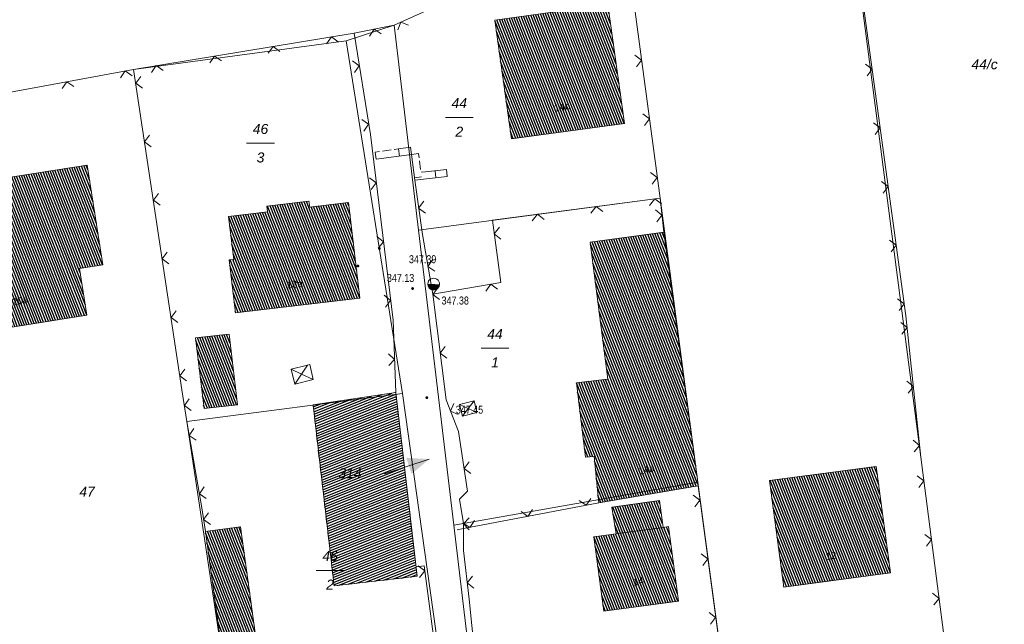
# Model space of a CAD drawing. Header units: metres. Extents: x 345144 to 348639, y 5629211 to 5635235.
# Tile 37 of 256: x 345938 to 346021, y 5631385 to 5631436. Entities that reach past the tile are written whole.
import ezdxf
from ezdxf.enums import TextEntityAlignment as Align

# ---------------------------------------------------------------- set-up
doc = ezdxf.new("R2010")
doc.units = ezdxf.units.M
doc.header["$MEASUREMENT"] = 0
doc.linetypes.add('4_4', pattern=[1.4, 0.7, -0.7])
for name, color, linetype in [('011 Gebäude', 7, 'Continuous'), ('028 Geländeform', 7, 'Continuous'), ('028 Geländeform Ausg.', 7, 'Continuous'), ('065-066 Ver_Entsorgung', 7, 'Continuous'), ('081-083 Topographie', 7, 'Continuous'), ('AX Flurstück', 7, 'Continuous'), ('AX Gebäude', 7, 'Continuous'), ('Definitionslinie', 7, 'Continuous'), ('MG Präsentationsobjekt - Linie', 7, 'Continuous'), ('Präsentationsobjekt -Text (punktförmig)', 7, 'Continuous')]:
    doc.layers.add(name, color=color, linetype=linetype)
doc.styles.add('ARIAL', font='arial.ttf', dxfattribs={"height": 1})
doc.styles.add('ARIALIT', font='ariali.ttf', dxfattribs={"height": 1})
pattern_1 = [(111.5294117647, (0, 0), (-0.186045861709, -0.07339575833), [])]

# ---------------------------------------------------------------- blocks, each defined once
blk = doc.blocks.new('alk_3452_nrw')
at = {"true_color": 0x00b2b2}
h = blk.add_hatch(color=134, dxfattribs=at)
edge = h.paths.add_edge_path(flags=0)
edge.add_line((-1, 0), (1, 0))
edge.add_arc((0, 0), 1, 180, 360, ccw=False)
at = {"color": 134, "lineweight": 5, "true_color": 0x00b2b2}
for start, end in [(0, 180), (180, 0)]:
    blk.add_arc((0, 0), 1, start, end, dxfattribs=at)
blk = doc.blocks.new('alk_043x_nrw')
h = blk.add_hatch(color=7)
edge = h.paths.add_edge_path(flags=0)
edge.add_arc((0, 0), 1, 180, 360, ccw=False)
edge.add_arc((0, 0), 1, 0, 180, ccw=False)

msp = doc.modelspace()

# ---------------------------------------------------------------- hatches: boundary and pattern name
at = {"layer": '011 Gebäude', "true_color": 0x8f8f8f}
h = msp.add_hatch(dxfattribs=at)
h.set_pattern_fill('_USER', color=252, scale=0.2, angle=201.88235294, style=0, pattern_type=0)
h.set_pattern_definition([(201.882352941, (0, 0), (0.074540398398, -0.185590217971), [])])
h.paths.add_polyline_path([(345962.647, 5631403.397), (345969.639, 5631404.449), (345971.442, 5631388.935), (345964.422, 5631388.119)], flags=0)
at = {"layer": 'AX Gebäude', "true_color": 0x4f4f4f}
h = msp.add_hatch(dxfattribs=at)
h.set_pattern_fill('_USER', color=251, scale=0.2, angle=111.52941176, style=0, pattern_type=0)
h.set_pattern_definition(pattern_1)
h.paths.add_polyline_path([(345978.011, 5631435.897), (345987.554, 5631437.214), (345988.969, 5631427.171), (345979.419, 5631425.862)], flags=0)
h = msp.add_hatch(dxfattribs=at)
h.set_pattern_fill('_USER', color=251, scale=0.2, angle=111.52941176, style=0, pattern_type=0)
h.set_pattern_definition(pattern_1)
h.paths.add_polyline_path([(345929.205, 5631421.401), (345943.564, 5631423.655), (345944.887, 5631415.242), (345942.912, 5631414.928), (345943.539, 5631410.978), (345933.13, 5631409.329), (345932.504, 5631413.279), (345930.528, 5631412.966)], flags=0)
h = msp.add_hatch(dxfattribs=at)
h.set_pattern_fill('_USER', color=251, scale=0.2, angle=111.52941176, style=0, pattern_type=0)
h.set_pattern_definition(pattern_1)
h.paths.add_polyline_path([(345958.748, 5631420.188), (345962.304, 5631420.608), (345962.364, 5631420.114), (345965.647, 5631420.499), (345966.61, 5631412.423), (345956.094, 5631411.179), (345955.571, 5631415.641), (345955.94, 5631415.683), (345955.513, 5631419.306), (345958.804, 5631419.695)], flags=0)
h = msp.add_hatch(dxfattribs=at)
h.set_pattern_fill('_USER', color=251, scale=0.2, angle=111.52941176, style=0, pattern_type=0)
h.set_pattern_definition(pattern_1)
h.paths.add_polyline_path([(345986.068, 5631417.133), (345992.287, 5631417.991), (345995.173, 5631396.877), (345995.179, 5631396.559), (345986.785, 5631395.129), (345986.403, 5631399.037), (345985.681, 5631398.997), (345984.906, 5631405.282), (345987.57, 5631405.584)], flags=0)
h = msp.add_hatch(dxfattribs=at)
h.set_pattern_fill('_USER', color=251, scale=0.2, angle=111.52941176, style=0, pattern_type=0)
h.set_pattern_definition(pattern_1)
h.paths.add_polyline_path([(345952.727, 5631409.06), (345955.546, 5631409.378), (345956.269, 5631403.424), (345953.436, 5631403.088)], flags=0)
h = msp.add_hatch(dxfattribs=at)
h.set_pattern_fill('_USER', color=251, scale=0.2, angle=111.52941176, style=0, pattern_type=0)
h.set_pattern_definition(pattern_1)
h.paths.add_polyline_path([(346001.233, 5631397.015), (346010.237, 5631398.217), (346011.443, 5631389.215), (346002.43, 5631388.014)], flags=0)
h = msp.add_hatch(dxfattribs=at)
h.set_pattern_fill('_USER', color=251, scale=0.2, angle=111.52941176, style=0, pattern_type=0)
h.set_pattern_definition(pattern_1)
h.paths.add_polyline_path([(345987.903, 5631394.77), (345991.913, 5631395.321), (345992.226, 5631393.053), (345988.258, 5631392.518)], flags=0)
h = msp.add_hatch(dxfattribs=at)
h.set_pattern_fill('_USER', color=251, scale=0.2, angle=111.52941176, style=0, pattern_type=0)
h.set_pattern_definition(pattern_1)
h.paths.add_polyline_path([(345956.53, 5631393.119), (345958.114, 5631381.525), (345955.094, 5631381.44), (345953.554, 5631392.712)], flags=0)
h = msp.add_hatch(dxfattribs=at)
h.set_pattern_fill('_USER', color=251, scale=0.2, angle=111.52941176, style=0, pattern_type=0)
h.set_pattern_definition(pattern_1)
h.paths.add_polyline_path([(345988.258, 5631392.518), (345992.226, 5631393.053), (345992.671, 5631393.123), (345993.523, 5631386.844), (345987.223, 5631385.986), (345986.376, 5631392.265)], flags=0)
at = {"layer": 'MG Präsentationsobjekt - Linie', "true_color": 0x5e5e5e}
msp.add_hatch(color=251, dxfattribs=at).paths.add_polyline_path([(345970.970983, 5631397.573756), (345970.521164, 5631398.941697), (345972.456, 5631398.82)], flags=0)

# ---------------------------------------------------------------- linework, layer by layer
at = {"layer": '011 Gebäude', "color": 251, "linetype": 'Continuous', "lineweight": 13, "true_color": 0x4f4f4f, "flags": 128}
msp.add_lwpolyline([(345962.647, 5631403.397), (345969.639, 5631404.449), (345971.442, 5631388.935), (345964.422, 5631388.119), (345962.647, 5631403.397)], dxfattribs=at)
at = {"layer": '081-083 Topographie', "color": 7, "linetype": 'Continuous', "lineweight": 5, "flags": 128}
for points in [[(345988.857, 5631444.172), (346005.284, 5631451.532), (346005.284, 5631451.532), (346007.06, 5631452.561), (346007.06, 5631452.561), (346012.75, 5631410.922)], [(345969.506, 5631435.483), (345988.857, 5631444.172)], [(345988.857, 5631444.172), (345991.97, 5631420.864), (345991.97, 5631420.864), (345992.287, 5631417.991)], [(345966.113, 5631434.795), (345969.506, 5631435.483)], [(345947.483, 5631431.739), (345966.113, 5631434.795)], [(345921.474, 5631426.934), (345947.483, 5631431.739)], [(345947.483, 5631431.739), (345951.57, 5631404.675), (345951.57, 5631404.675), (345951.971, 5631402.015), (345951.971, 5631402.015), (345953.245, 5631394.72)], [(346012.75, 5631410.922), (346014.003, 5631398.986), (346014.003, 5631398.986), (346020.945, 5631345.402)], [(345995.179, 5631396.559), (346001.49, 5631349.573)], [(345974.83, 5631392.858), (345975.349, 5631392.957), (345975.349, 5631392.957), (345986.785, 5631395.129)], [(345953.245, 5631394.72), (345953.554, 5631392.712)]]:
    msp.add_lwpolyline(points, dxfattribs=at)
at = {"layer": 'AX Flurstück', "color": 8, "linetype": 'Continuous', "lineweight": 13, "true_color": 0x808080, "flags": 128}
for points in [[(346044.117, 5631520.478), (346054.135, 5631478.406), (346022.513, 5631460.846), (346007.06, 5631452.562), (346005.284, 5631451.532), (345988.856, 5631444.172), (345969.506, 5631435.484), (345965.451, 5631434.144), (345947.483, 5631431.738), (345921.474, 5631426.934), (345920.631, 5631426.748), (345907.003, 5631423.746), (345900.122, 5631467.175)], [(346007.06, 5631452.562), (346022.513, 5631460.846), (346028.108, 5631423.544), (346033.229, 5631377.402), (346033.869, 5631371.638), (346036.561, 5631347.587), (346036.721, 5631346.114), (346027.787, 5631343.933), (346020.944, 5631345.401), (346014.003, 5631398.986), (346007.06, 5631452.562)], [(346007.06, 5631452.562), (346014.003, 5631398.986), (346020.944, 5631345.401), (346001.49, 5631349.573), (345995.173, 5631396.877), (345991.969, 5631420.864), (345988.856, 5631444.172), (346005.284, 5631451.532), (346007.06, 5631452.562)], [(345969.506, 5631435.484), (345988.856, 5631444.172), (345991.969, 5631420.864), (345971.571, 5631418.17), (345969.506, 5631435.484)], [(345976.239, 5631379.039), (345978.977, 5631356.709), (345973.336, 5631357.61), (345973.497, 5631366.677), (345973.515, 5631380.919), (345970.207, 5631404.372), (345965.451, 5631434.144), (345969.506, 5631435.484), (345971.571, 5631418.17), (345974.545, 5631393.238), (345976.239, 5631379.039)], [(345947.483, 5631431.738), (345965.451, 5631434.144), (345970.207, 5631404.372), (345951.971, 5631402.014), (345951.57, 5631404.674), (345947.483, 5631431.738)], [(345953.411, 5631368.032), (345952.798, 5631363.043), (345940.095, 5631368.364), (345931.286, 5631396.303), (345926.964, 5631409.631), (345921.474, 5631426.934), (345947.483, 5631431.738), (345951.57, 5631404.674), (345951.971, 5631402.014), (345955.066, 5631381.489), (345953.411, 5631368.032)], [(345971.571, 5631418.17), (345991.969, 5631420.864), (345995.173, 5631396.877), (345974.545, 5631393.238), (345971.571, 5631418.17)], [(345973.515, 5631380.919), (345973.497, 5631366.677), (345954.626, 5631367.949), (345953.411, 5631368.032), (345955.066, 5631381.489), (345951.971, 5631402.014), (345970.207, 5631404.372), (345973.515, 5631380.919)], [(345974.545, 5631393.238), (345995.173, 5631396.877), (346001.49, 5631349.573), (345996.602, 5631350.621), (345978.977, 5631356.709), (345976.239, 5631379.039), (345974.545, 5631393.238)]]:
    msp.add_lwpolyline(points, dxfattribs=at)
at = {"layer": 'AX Gebäude', "color": 7, "linetype": 'Continuous', "lineweight": 5, "flags": 128}
for points in [[(345978.011, 5631435.897), (345987.554, 5631437.214), (345988.969, 5631427.171), (345979.419, 5631425.862), (345978.011, 5631435.897)], [(345929.205, 5631421.401), (345943.564, 5631423.655), (345944.887, 5631415.242), (345942.912, 5631414.928), (345943.539, 5631410.978), (345933.13, 5631409.329), (345932.504, 5631413.279), (345930.528, 5631412.966), (345929.205, 5631421.401)], [(345958.748, 5631420.188), (345962.304, 5631420.608), (345962.364, 5631420.114), (345965.647, 5631420.499), (345966.61, 5631412.423), (345956.094, 5631411.179), (345955.571, 5631415.641), (345955.94, 5631415.683), (345955.513, 5631419.306), (345958.804, 5631419.695), (345958.748, 5631420.188)], [(345986.068, 5631417.133), (345992.287, 5631417.991), (345995.173, 5631396.877), (345995.179, 5631396.559), (345986.785, 5631395.129), (345986.403, 5631399.037), (345985.681, 5631398.997), (345984.906, 5631405.282), (345987.57, 5631405.584), (345986.068, 5631417.133)], [(345952.727, 5631409.06), (345955.546, 5631409.378), (345956.269, 5631403.424), (345953.436, 5631403.088), (345952.727, 5631409.06)], [(346001.233, 5631397.015), (346010.237, 5631398.217), (346011.443, 5631389.215), (346002.43, 5631388.014), (346001.233, 5631397.015)], [(345987.903, 5631394.77), (345991.913, 5631395.321), (345992.226, 5631393.053), (345988.258, 5631392.518), (345987.903, 5631394.77)], [(345956.53, 5631393.119), (345958.114, 5631381.525), (345955.094, 5631381.44), (345953.554, 5631392.712), (345956.53, 5631393.119)], [(345988.258, 5631392.518), (345992.226, 5631393.053), (345992.671, 5631393.123), (345993.523, 5631386.844), (345987.223, 5631385.986), (345986.376, 5631392.265), (345988.258, 5631392.518)]]:
    msp.add_lwpolyline(points, dxfattribs=at)
at = {"layer": 'Definitionslinie', "color": 7, "linetype": 'Continuous', "lineweight": 5, "flags": 128}
for points in [[(346007.06, 5631452.561), (346012.75, 5631410.922)], [(345969.506, 5631435.483), (345988.857, 5631444.172)], [(345988.857, 5631444.172), (345991.97, 5631420.864)], [(345966.113, 5631434.795), (345969.506, 5631435.483)], [(345968.399, 5631434.748), (345967.81, 5631435.139), (345967.419, 5631434.55)], [(345968.399, 5631434.748), (345967.81, 5631435.139), (345967.419, 5631434.55)], [(345970.72, 5631435.48), (345970.059, 5631435.731), (345969.808, 5631435.07)], [(345970.72, 5631435.48), (345970.059, 5631435.731), (345969.808, 5631435.07)], [(345947.483, 5631431.739), (345966.113, 5631434.795)], [(345964.773, 5631434.069), (345964.199, 5631434.481), (345963.787, 5631433.907)], [(345964.773, 5631434.069), (345964.199, 5631434.481), (345963.787, 5631433.907)], [(345969.639, 5631404.449), (345969.404, 5631410.566), (345967.488, 5631426.228), (345966.113, 5631434.795)], [(345959.839, 5631433.259), (345959.265, 5631433.672), (345958.853, 5631433.097)], [(345959.839, 5631433.259), (345959.265, 5631433.672), (345958.853, 5631433.097)], [(345954.905, 5631432.45), (345954.331, 5631432.862), (345953.918, 5631432.288)], [(345954.905, 5631432.45), (345954.331, 5631432.862), (345953.918, 5631432.288)], [(345989.984, 5631431.956), (345990.414, 5631432.518), (345989.852, 5631432.947)], [(345989.984, 5631431.956), (345990.414, 5631432.518), (345989.852, 5631432.947)], [(345921.474, 5631426.934), (345947.483, 5631431.739)], [(345947.483, 5631431.739), (345951.57, 5631404.675)], [(345949.971, 5631431.64), (345949.397, 5631432.053), (345948.984, 5631431.479)], [(345949.971, 5631431.64), (345949.397, 5631432.053), (345948.984, 5631431.479)], [(345966.141, 5631431.467), (345966.555, 5631432.04), (345965.983, 5631432.454)], [(346009.477, 5631431.178), (346009.905, 5631431.742), (346009.342, 5631432.169)], [(346009.477, 5631431.178), (346009.905, 5631431.742), (346009.342, 5631432.169)], [(345947.353, 5631431.206), (345946.77, 5631431.607), (345946.37, 5631431.025)], [(345947.353, 5631431.206), (345946.77, 5631431.607), (345946.37, 5631431.025)], [(345948.08, 5631431.136), (345947.66, 5631430.567), (345948.229, 5631430.147)], [(345948.08, 5631431.136), (345947.66, 5631430.567), (345948.229, 5631430.147)], [(345942.436, 5631430.298), (345941.854, 5631430.699), (345941.453, 5631430.117)], [(345942.436, 5631430.298), (345941.854, 5631430.699), (345941.453, 5631430.117)], [(345990.646, 5631427), (345991.075, 5631427.562), (345990.514, 5631427.991)], [(345990.646, 5631427), (345991.075, 5631427.562), (345990.514, 5631427.991)], [(345966.933, 5631426.531), (345967.347, 5631427.103), (345966.775, 5631427.518)], [(346010.154, 5631426.224), (346010.582, 5631426.788), (346010.019, 5631427.215)], [(346010.154, 5631426.224), (346010.582, 5631426.788), (346010.019, 5631427.215)], [(345948.826, 5631426.192), (345948.407, 5631425.623), (345948.976, 5631425.203)], [(345948.826, 5631426.192), (345948.407, 5631425.623), (345948.976, 5631425.203)], [(345969.878, 5631425.017), (345970.891, 5631425.157)], [(345970.891, 5631425.157), (345970.973, 5631424.562)], [(345967.898, 5631424.743), (345968.269, 5631424.794)], [(345967.898, 5631424.743), (345967.98, 5631424.149)], [(345967.98, 5631424.149), (345967.898, 5631424.742)], [(345967.98, 5631424.149), (345970.973, 5631424.562)], [(345968.517, 5631424.829), (345969.259, 5631424.931)], [(345969.507, 5631424.966), (345969.878, 5631425.017)], [(345969.96, 5631424.422), (345969.878, 5631425.016)], [(345970.972, 5631424.561), (345971.568, 5631424.635)], [(345971.568, 5631424.635), (345970.973, 5631424.562)], [(345970.973, 5631424.562), (345971.24, 5631422.377), (345973.985, 5631422.694)], [(345971.568, 5631424.635), (345971.614, 5631424.263)], [(345971.644, 5631424.015), (345971.736, 5631423.271)], [(345967.552, 5631421.589), (345967.987, 5631422.146), (345967.431, 5631422.582)], [(345971.215, 5631422.577), (345971.811, 5631422.651)], [(345971.782, 5631423.044), (345972.154, 5631423.087)], [(345972.154, 5631423.087), (345973.916, 5631423.29)], [(345973.025, 5631422.583), (345972.957, 5631423.178)], [(345973.916, 5631423.29), (345973.985, 5631422.694)], [(345991.308, 5631422.044), (345991.737, 5631422.606), (345991.176, 5631423.035)], [(345991.308, 5631422.044), (345991.737, 5631422.606), (345991.176, 5631423.035)], [(345971.24, 5631422.377), (345971.885, 5631417.806), (345972.762, 5631412.758)], [(346010.831, 5631421.27), (346011.259, 5631421.834), (346010.696, 5631422.261)], [(346010.831, 5631421.27), (346011.259, 5631421.834), (346010.696, 5631422.261)], [(345949.573, 5631421.248), (345949.153, 5631420.679), (345949.722, 5631420.259)], [(345949.573, 5631421.248), (345949.153, 5631420.679), (345949.722, 5631420.259)], [(345971.996, 5631420.595), (345971.571, 5631420.03), (345972.136, 5631419.605)], [(345991.97, 5631420.864), (345977.81, 5631419.003), (345978.504, 5631413.73), (345972.762, 5631412.758), (345973.887, 5631403.839), (345974.934, 5631401.145), (345975.7, 5631396.12), (345975.037, 5631395.456), (345975.349, 5631393.388), (345975.349, 5631392.957), (345975.349, 5631392.957), (345975.349, 5631391.102), (345975.831, 5631387.002), (345977.479, 5631370.875), (345979.176, 5631356.521), (345996.602, 5631350.621), (346001.49, 5631349.573)], [(345987.123, 5631419.723), (345986.562, 5631420.153), (345986.132, 5631419.593)], [(345992.08, 5631420.374), (345991.519, 5631420.805), (345991.089, 5631420.244)], [(345991.97, 5631420.864), (345992.287, 5631417.991)], [(345982.166, 5631419.071), (345981.605, 5631419.502), (345981.175, 5631418.941)], [(345991.686, 5631418.876), (345992.129, 5631419.428), (345991.577, 5631419.87)], [(345991.686, 5631418.876), (345992.129, 5631419.428), (345991.577, 5631419.87)], [(345968.159, 5631416.627), (345968.594, 5631417.184), (345968.038, 5631417.619)], [(345978.393, 5631418.402), (345977.963, 5631417.841), (345978.524, 5631417.411)], [(346011.508, 5631416.316), (346011.936, 5631416.88), (346011.373, 5631417.307)], [(346011.508, 5631416.316), (346011.936, 5631416.88), (346011.373, 5631417.307)], [(345950.32, 5631416.304), (345949.9, 5631415.735), (345950.469, 5631415.315)], [(345950.32, 5631416.304), (345949.9, 5631415.735), (345950.469, 5631415.315)], [(345972.763, 5631415.672), (345972.356, 5631415.093), (345972.934, 5631414.686)], [(345978.24, 5631413.178), (345977.665, 5631413.588), (345977.255, 5631413.011)], [(345968.766, 5631411.664), (345969.201, 5631412.222), (345968.645, 5631412.657)], [(345973.198, 5631413.29), (345972.764, 5631412.731), (345973.323, 5631412.298)], [(346012.185, 5631411.363), (346012.613, 5631411.926), (346012.05, 5631412.353)], [(346012.185, 5631411.363), (346012.613, 5631411.926), (346012.05, 5631412.353)], [(345951.066, 5631411.36), (345950.646, 5631410.791), (345951.215, 5631410.371)], [(345951.066, 5631411.36), (345950.646, 5631410.791), (345951.215, 5631410.371)], [(346012.75, 5631410.922), (346014.003, 5631398.986)], [(346012.409, 5631409.377), (346012.854, 5631409.927), (346012.305, 5631410.372)], [(346012.409, 5631409.377), (346012.854, 5631409.927), (346012.305, 5631410.372)], [(345969.052, 5631406.719), (345969.532, 5631407.237), (345969.013, 5631407.718)], [(345973.825, 5631408.33), (345973.391, 5631407.771), (345973.949, 5631407.338)], [(345951.813, 5631406.416), (345951.393, 5631405.847), (345951.962, 5631405.427)], [(345951.813, 5631406.416), (345951.393, 5631405.847), (345951.962, 5631405.427)], [(346012.931, 5631404.405), (346013.377, 5631404.954), (346012.827, 5631405.399)], [(346012.931, 5631404.405), (346013.377, 5631404.954), (346012.827, 5631405.399)], [(345951.57, 5631404.675), (345951.971, 5631402.015)], [(345952.19, 5631403.914), (345951.771, 5631403.345), (345952.339, 5631402.925)], [(345952.19, 5631403.914), (345951.771, 5631403.345), (345952.339, 5631402.925)], [(345974.548, 5631403.52), (345974.262, 5631402.873), (345974.909, 5631402.589)], [(345951.971, 5631402.015), (345953.245, 5631394.72)], [(345952.584, 5631401.409), (345952.178, 5631400.83), (345952.757, 5631400.424)], [(345952.584, 5631401.409), (345952.178, 5631400.83), (345952.757, 5631400.424)], [(346013.453, 5631399.432), (346013.899, 5631399.981), (346013.349, 5631400.426)], [(346013.453, 5631399.432), (346013.899, 5631399.981), (346013.349, 5631400.426)], [(345975.826, 5631398.606), (345975.408, 5631398.036), (345975.977, 5631397.617)], [(346014.003, 5631398.986), (346020.945, 5631345.402)], [(346013.83, 5631396.427), (346014.262, 5631396.987), (346013.702, 5631397.418)], [(346013.83, 5631396.427), (346014.262, 5631396.987), (346013.702, 5631397.418)], [(345953.445, 5631396.483), (345953.038, 5631395.905), (345953.617, 5631395.498)], [(345953.445, 5631396.483), (345953.038, 5631395.905), (345953.617, 5631395.498)], [(345995.179, 5631396.559), (346001.49, 5631349.573)], [(345974.83, 5631392.858), (345975.349, 5631392.957), (345975.349, 5631392.957), (345986.785, 5631395.129)], [(345985.135, 5631395.325), (345985.72, 5631394.927), (345986.118, 5631395.511)], [(345985.135, 5631395.325), (345985.72, 5631394.927), (345986.118, 5631395.511)], [(345994.91, 5631394.804), (345995.339, 5631395.366), (345994.777, 5631395.795)], [(345994.91, 5631394.804), (345995.339, 5631395.366), (345994.777, 5631395.795)], [(345953.245, 5631394.72), (345953.554, 5631392.712)], [(345953.818, 5631394.286), (345953.4, 5631393.716), (345953.97, 5631393.298)], [(345953.818, 5631394.286), (345953.4, 5631393.716), (345953.97, 5631393.298)], [(345980.223, 5631394.392), (345980.807, 5631393.994), (345981.205, 5631394.578)], [(345980.223, 5631394.391), (345980.808, 5631393.994), (345981.205, 5631394.578)], [(345975.311, 5631393.458), (345975.895, 5631393.06), (345976.293, 5631393.645)], [(345975.311, 5631393.459), (345975.895, 5631393.061), (345976.293, 5631393.645)], [(345975.848, 5631393.857), (345975.349, 5631393.357), (345975.849, 5631392.857)], [(346014.473, 5631391.468), (346014.904, 5631392.028), (346014.344, 5631392.46)], [(346014.473, 5631391.468), (346014.904, 5631392.028), (346014.344, 5631392.46)], [(345995.576, 5631389.848), (345996.005, 5631390.41), (345995.443, 5631390.839)], [(345995.576, 5631389.848), (345996.005, 5631390.41), (345995.443, 5631390.839)], [(345971.424, 5631381.863), (345973.253, 5631380.59), (345973.189, 5631381.076), (345972.026, 5631389.814), (345971.349, 5631389.735)], [(345971.652, 5631388.828), (345972.083, 5631389.39), (345971.521, 5631389.82)], [(345976.108, 5631388.931), (345975.67, 5631388.377), (345976.224, 5631387.939)], [(346015.115, 5631386.51), (346015.547, 5631387.07), (346014.987, 5631387.501)], [(346015.115, 5631386.51), (346015.547, 5631387.07), (346014.987, 5631387.501)], [(345996.242, 5631384.893), (345996.67, 5631385.455), (345996.108, 5631385.884)], [(345996.242, 5631384.893), (345996.67, 5631385.455), (345996.108, 5631385.884)]]:
    msp.add_lwpolyline(points, dxfattribs=at)
at = {"layer": 'Definitionslinie', "color": 134, "linetype": 'Continuous', "lineweight": 5, "true_color": 0x00b2b2, "flags": 128}
for points in [[(345960.796, 5631406.417), (345962.192, 5631406.767), (345962.364, 5631406.81), (345962.668, 5631405.556), (345961.101, 5631405.163), (345960.796, 5631406.417)], [(345961.101, 5631405.163), (345961.678, 5631406.011), (345962.192, 5631406.767)], [(345962.668, 5631405.556), (345961.678, 5631406.011), (345960.796, 5631406.417)], [(345975.035, 5631403.433), (345976.255, 5631403.738), (345976.492, 5631402.762), (345975.272, 5631402.456), (345975.035, 5631403.433)], [(345976.492, 5631402.762), (345975.763, 5631403.098), (345975.035, 5631403.433)], [(345975.272, 5631402.456), (345975.763, 5631403.098), (345976.255, 5631403.738)]]:
    msp.add_lwpolyline(points, dxfattribs=at)
at = {"layer": 'Definitionslinie', "color": 250, "linetype": '4_4', "lineweight": 5, "true_color": 0x2e2e2e, "flags": 128}
msp.add_lwpolyline([(345962.647, 5631403.397), (345969.639, 5631404.449), (345971.442, 5631388.935), (345964.422, 5631388.119), (345962.647, 5631403.397)], dxfattribs=at)
at = {"layer": 'MG Präsentationsobjekt - Linie', "color": 251, "linetype": 'Continuous', "lineweight": 13, "true_color": 0x5e5e5e, "flags": 128}
msp.add_lwpolyline([(345972.456, 5631398.82), (345968.682, 5631397.579)], dxfattribs=at)
at = {"layer": 'Präsentationsobjekt -Text (punktförmig)', "color": 251, "linetype": 'Continuous', "lineweight": 13, "true_color": 0x5e5e5e, "flags": 128}
for points in [[(345973.8348, 5631427.68352), (345976.1772, 5631427.68352)], [(345957.0348, 5631425.50352), (345959.3772, 5631425.50352)], [(345976.8518, 5631408.19452), (345979.1942, 5631408.19452)], [(345962.9158, 5631389.43352), (345965.2582, 5631389.43352)]]:
    msp.add_lwpolyline(points, dxfattribs=at)

# ---------------------------------------------------------------- block references
at = {"layer": '028 Geländeform', "xscale": 0.125, "yscale": 0.125}
msp.add_blockref('alk_043x_nrw', (345968.252, 5631416.618), dxfattribs=at)
for p, rotation in [((345966.441, 5631415.137), -2.326036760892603), ((345971.06, 5631413.231), -2.326036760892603), ((345972.263, 5631404.013), -2.325463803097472)]:
    msp.add_blockref('alk_043x_nrw', p, dxfattribs=dict(at, rotation=rotation))
at = {"layer": '065-066 Ver_Entsorgung', "xscale": 0.5, "yscale": 0.5, "rotation": -2.326094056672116}
msp.add_blockref('alk_3452_nrw', (345972.839, 5631413.604), dxfattribs=at)

# ---------------------------------------------------------------- texts
at = {"layer": '028 Geländeform Ausg.', "color": 44, "true_color": 0xb27500, "style": 'ARIAL', "width": 0.8}
for s, p in [('347.39', (345970.752, 5631415.368)), ('347.13', (345968.888, 5631413.787)), ('347.38', (345973.506, 5631411.881)), ('347.45', (345974.71, 5631402.663))]:
    msp.add_text(s, height=0.6761367, dxfattribs=at).set_placement(p)
at = {"layer": 'Präsentationsobjekt -Text (punktförmig)', "color": 8, "true_color": 0x808080, "style": 'ARIALIT'}
for s, p in [('44/c', (346019.395, 5631432.166)), ('44', (345975.006, 5631428.88688)), ('46', (345958.206, 5631426.70688)), ('2', (345975.006, 5631426.48016)), ('3', (345958.206, 5631424.30016)), ('44', (345978.023, 5631409.39788)), ('1', (345978.023, 5631406.99116)), ('314', (345965.768, 5631397.634)), ('47', (345943.55, 5631396.075)), ('46', (345964.087, 5631390.63688)), ('2', (345964.087, 5631388.23016))]:
    msp.add_text(s, height=0.8421, dxfattribs=at).set_placement(p, align=Align.MIDDLE_CENTER)
at = {"layer": 'Präsentationsobjekt -Text (punktförmig)', "color": 7, "style": 'ARIAL'}
for s, height, rotation, p in [('14b', 0.5894698, 10.31324675, (345983.739, 5631428.271)), ('18a', 0.58947, 6.74651627, (345961.128, 5631413.304)), ('20a', 0.5894699, 11.45915493, (345937.947, 5631411.914)), ('14a', 0.5894701, 12.03212566, (345990.885, 5631397.653)), ('12', 0.5894701, 9.74029586, (346006.473, 5631390.369)), ('14', 0.5894701, 10.31326259, (345990.186, 5631388.206))]:
    msp.add_text(s, height=height, rotation=rotation, dxfattribs=at).set_placement(p, align=Align.CENTER)

doc.saveas('drawing.dxf')
